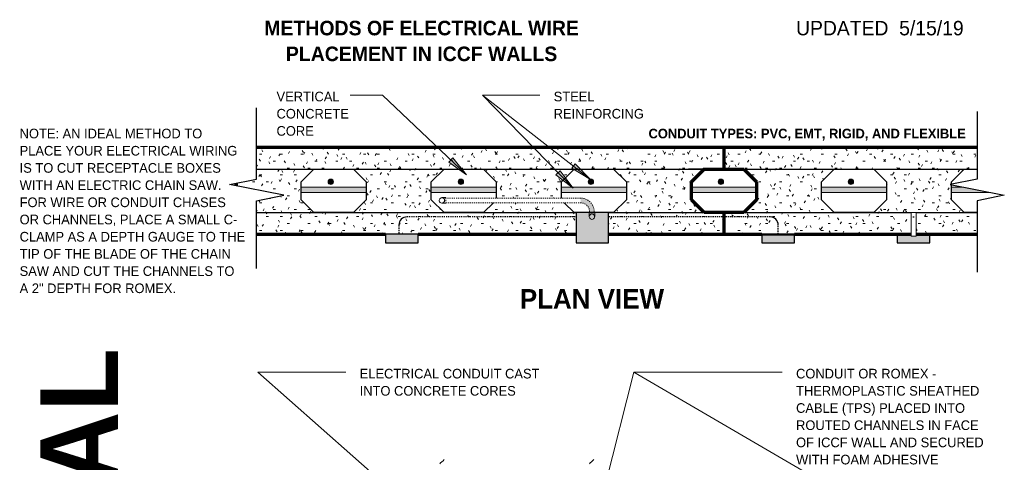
# Model space of a CAD drawing. Header units: inches. Extents: x 263 to 1352, y -57 to 386.
# Tile 12 of 23: x 497 to 587, y 327 to 368. Entities that reach past the tile are written whole.
import ezdxf

# ---------------------------------------------------------------- set-up
doc = ezdxf.new("R2010")
doc.units = ezdxf.units.IN
doc.header["$MEASUREMENT"] = 0
for name, pattern in [('DASH 1_32', [0.0625, 0.03125, -0.03125]), ('Dot 1_32_', [0.03125, 0, -0.03125]), ('Hidden 1_16_', [0.09375, 0.0625, -0.03125]), ('Hidden 1_8_', [0.1875, 0.125, -0.0625])]:
    doc.linetypes.add(name, pattern=pattern)
for name, color, linetype, lineweight in [('A-ANNO-TEXT', 2, 'Continuous', 9), ('A-DETL', 5, 'Continuous', 9), ('A-DETL-GENF', 3, 'Continuous', 9), ('A-DETL-HLIN', 3, 'Continuous', 70), ('A-DETL-MLIN', 3, 'Continuous', 30)]:
    doc.layers.add(name, color=color, linetype=linetype, lineweight=lineweight)
pattern_1 = [(0, (477.697, 0), (2.56, 0.64), [0.211, -1.709, 0.211, -1.709, -10.24]), (0, (477.697, 0), (2.56, 0.64), [-3.84, 0.211, -3.629, 0.211, -1.709, -4.48]), (0, (477.697, 0), (2.56, 0.64), [-9.6, 0.211, -1.069, 0.211, -2.989]), (120, (478.657, 0.32), (-1.8342563, 1.897025), [0.211, -1.709, 0.211, -1.709, -10.24]), (120, (478.657, 0.32), (-1.8342563, 1.897025), [-3.84, 0.211, -3.629, 0.211, -1.709, -4.48]), (120, (478.657, 0.32), (-1.8342563, 1.897025), [-9.6, 0.211, -1.069, 0.211, -2.989]), (240, (478.977, 1.6), (-0.7257437, -2.537025), [0.211, -1.709, 0.211, -1.709, -10.24]), (240, (478.977, 1.6), (-0.7257437, -2.537025), [-3.84, 0.211, -3.629, 0.211, -1.709, -4.48]), (240, (478.977, 1.6), (-0.7257437, -2.537025), [-9.6, 0.211, -1.069, 0.211, -2.989])]

# ---------------------------------------------------------------- blocks, each defined once
blk = doc.blocks.new('Reinf Bar Eleva_ ICCF WALL2')
at = {"layer": 'A-DETL-GENF'}
for points in [[(17.023, -0.5), (17.023, 0), (11.023, 0), (11.023, -0.5)], [(29.023, -0.5), (29.023, 0), (23.023, 0), (23.023, -0.5)], [(41.023, -0.5), (41.023, 0), (35.023, 0), (35.023, -0.5)], [(47.023, 0), (47.023, -0.5), (53.023, -0.5), (53.023, 0)], [(65.023, -0.5), (65.023, 0), (59.023, 0), (59.023, -0.5)], [(71.023, 0), (71.023, -0.5), (74.654, -0.5), (72.154, 0)]]:
    blk.add_hatch(color=256, dxfattribs=at).paths.add_polyline_path(points, flags=0)
for p, q in [((17.023, 0), (11.023, 0)), ((11.023, -0.5), (17.023, -0.5)), ((29.023, 0), (23.023, 0)), ((23.023, -0.5), (29.023, -0.5)), ((41.023, 0), (35.023, 0)), ((35.023, -0.5), (41.023, -0.5)), ((53.023, 0), (47.023, 0)), ((47.023, -0.5), (53.023, -0.5)), ((65.023, 0), (59.023, 0)), ((59.023, -0.5), (65.023, -0.5)), ((72.154, 0), (71.023, 0)), ((71.023, -0.5), (74.654, -0.5))]:
    blk.add_line(p, q, dxfattribs=at)
blk = doc.blocks.new('Reinf Bar Secti_ ICCF WALL2')
at = {"layer": 'A-DETL-GENF'}
h = blk.add_hatch(color=256, dxfattribs=at)
edge = h.paths.add_edge_path(flags=0)
edge.add_arc((0, 0), 0.25, 180, 360)
edge.add_arc((0, 0), 0.25, 0, 180)
for start, end in [(0, 180), (180, 0)]:
    blk.add_arc((0, 0), 0.25, start, end, dxfattribs=at)
blk = doc.blocks.new('Break Line2 - B_ ICCF WALL3')
at = {"layer": 'A-DETL-GENF', "lineweight": 30}
for p, q in [((0.5, 2.5), (-0.5, -2.5)), ((1, 0), (0.5, 2.5)), ((-1, 0), (-7.59, 0)), ((-0.5, -2.5), (-1, 0)), ((7.245, 0), (1, 0))]:
    blk.add_line(p, q, dxfattribs=at)

msp = doc.modelspace()

# ---------------------------------------------------------------- hatches: boundary and pattern name
at = {"layer": 'A-ANNO-TEXT'}
for points in [[(536.51763642, 354.86150741), (536.1551907, 354.47947184), (537.78733769, 353.29396531)], [(546.40889452, 353.67509813), (546.03168436, 353.30763307), (547.61587657, 352.05876776)], [(547.80840598, 354.31274158), (547.48472715, 353.89735008), (549.22417241, 352.87575344)]]:
    msp.add_hatch(color=7, dxfattribs=at).paths.add_polyline_path(points, flags=0)
at = {"layer": 'A-DETL-GENF'}
h = msp.add_hatch(dxfattribs=at)
h.set_pattern_fill('FP3_6', style=0, pattern_type=2)
h.set_pattern_definition(pattern_1)
h.paths.add_polyline_path([(561.52525062, 347.81170309), (561.52525062, 349.81170309), (559.69682349, 349.81170309), (558.52525062, 350.98327597), (558.52525062, 352.64013021), (559.69682349, 353.81170309), (561.52525062, 353.81170309), (561.52525062, 355.81170309), (518.40586996, 355.81170309), (518.40586996, 352.90692168), (516.52525062, 352.53079781), (516.52525062, 352.28304555), (520.90586996, 351.40692168), (518.40586996, 350.90692168), (518.40586996, 347.81170309), (547.8917552, 347.81170309), (547.8917552, 349.81170309), (547.69682349, 349.81170309), (546.7942575, 350.71426908), (540.25624373, 350.71426908), (539.35367774, 349.81170309), (535.69682349, 349.81170309), (534.52525062, 350.98327597), (534.52525062, 352.64013021), (535.69682349, 353.81170309), (539.35367774, 353.81170309), (540.52525062, 352.64013021), (540.52525062, 351.15176908), (546.52525062, 351.15176908), (546.52525062, 352.64013021), (547.69682349, 353.81170309), (551.35367774, 353.81170309), (552.52525062, 352.64013021), (552.52525062, 350.98327597), (551.35367774, 349.81170309), (550.8917552, 349.81170309), (550.8917552, 347.81170309)], flags=0)
h.paths.add_polyline_path([(523.69682349, 349.81170309), (522.52525062, 350.98327597), (522.52525062, 352.64013021), (523.69682349, 353.81170309), (527.35367774, 353.81170309), (528.52525062, 352.64013021), (528.52525062, 350.98327597), (527.35367774, 349.81170309)], flags=0)
h = msp.add_hatch(dxfattribs=at)
h.set_pattern_fill('FP3_6', style=0, pattern_type=2)
h.set_pattern_definition(pattern_1)
h.paths.add_polyline_path([(561.52525062, 355.81170309), (561.52525062, 353.81170309), (563.35367774, 353.81170309), (564.52525062, 352.64013021), (564.52525062, 350.98327597), (563.35367774, 349.81170309), (561.52525062, 349.81170309), (561.52525062, 347.81170309), (578.81897703, 347.81170309), (578.81897703, 349.81368152), (579.25647703, 349.81368152), (579.25647703, 347.81170309), (584.90586996, 347.81170309), (584.90586996, 349.81170309), (583.69682349, 349.81170309), (582.52525062, 350.98327597), (582.52525062, 352.38304555), (582.40586996, 352.40692168), (582.52525062, 352.43079781), (582.52525062, 352.64013021), (583.69682349, 353.81170309), (584.90586996, 353.81170309), (584.90586996, 355.81170309)], flags=0)
h.paths.add_polyline_path([(571.69682349, 349.81170309), (570.52525062, 350.98327597), (570.52525062, 352.64013021), (571.69682349, 353.81170309), (575.35367774, 353.81170309), (576.52525062, 352.64013021), (576.52525062, 350.98327597), (575.35367774, 349.81170309)], flags=0)
h = msp.add_hatch(color=7, dxfattribs=at)
edge = h.paths.add_edge_path(flags=0)
edge.add_arc((548.31132299, 349.89949271), 1.25, 360, 450)
edge.add_line((548.31132299, 351.14949271), (548.31132299, 350.71426908))
edge.add_arc((548.31132299, 349.89949271), 0.81477637, 0, 90, ccw=False)
edge.add_line((549.12609936, 349.89949271), (549.56132299, 349.89949271))
h = msp.add_hatch(color=7, dxfattribs=at)
h.paths.add_polyline_path([(550.8917552, 349.81368152), (547.8917552, 349.81368152), (547.8917552, 347.03045309), (550.8917552, 347.03045309)], flags=0)
edge = h.paths.add_edge_path(flags=0)
edge.add_line((549.10108951, 349.80140263), (549.60108951, 349.80140263))
edge.add_line((549.60108951, 349.80140263), (549.60108951, 349.43658107))
edge.add_arc((549.35108951, 349.43658107), 0.25, 0, 180)
edge.add_line((549.10108951, 349.43658107), (549.10108951, 349.80140263))
for points in [[(533.30828338, 347.81170309), (530.30828338, 347.81170309), (530.30828338, 347.03045309), (533.30828338, 347.03045309)], [(568.03306314, 347.72254923), (565.03306314, 347.72254923), (565.03306314, 347.03045309), (568.03306314, 347.03045309)], [(568.03772703, 347.81170309), (565.03772703, 347.81170309), (565.03772703, 347.72254923), (568.03772703, 347.72254923)], [(577.53306314, 347.72254923), (577.53306314, 347.03045309), (580.53306314, 347.03045309), (580.53306314, 347.72254923), (579.25647703, 347.72254923), (579.25647703, 347.63438198), (578.81897703, 347.63438198), (578.81897703, 347.72254923)]]:
    msp.add_hatch(color=7, dxfattribs=at).paths.add_polyline_path(points, flags=0)

# ---------------------------------------------------------------- linework, layer by layer
at = {"layer": 'A-ANNO-TEXT', "color": 7}
for p, q in [((528.8127811, 360.6517412), (527.04073797, 360.6517412)), ((530.03188107, 360.6517412), (528.8127811, 360.6517412)), ((537.78733769, 353.29396531), (530.03188107, 360.6517412)), ((539.24489988, 360.6517412), (544.53776432, 360.6517412)), ((549.22417241, 352.87575344), (539.24489988, 360.6517412)), ((539.24489988, 360.6517412), (544.53776432, 360.6517412)), ((547.61587657, 352.05876776), (539.24489988, 360.6517412)), ((536.51763642, 354.86150741), (536.1551907, 354.47947184)), ((536.1551907, 354.47947184), (537.78733769, 353.29396531)), ((537.78733769, 353.29396531), (536.51763642, 354.86150741)), ((546.40889452, 353.67509813), (546.03168436, 353.30763307)), ((547.61587657, 352.05876776), (546.40889452, 353.67509813)), ((547.80840598, 354.31274158), (547.48472715, 353.89735008)), ((547.48472715, 353.89735008), (549.22417241, 352.87575344)), ((549.22417241, 352.87575344), (547.80840598, 354.31274158)), ((546.03168436, 353.30763307), (547.61587657, 352.05876776)), ((518.50896101, 335.06357687), (526.63609163, 335.06357687)), ((535.40303563, 320.17973533), (518.50896101, 335.06357687)), ((549.42095719, 320.04691675), (553.20543391, 335.06357687)), ((553.20543391, 335.06357687), (566.90773642, 335.06357687)), ((579.02550259, 320.0413794), (553.20543391, 335.06357687)), ((553.20543391, 335.06357687), (566.90773642, 335.06357687))]:
    msp.add_line(p, q, dxfattribs=at)
at = {"layer": 'A-DETL', "lineweight": 30}
for p, q in [((522.52525062, 352.64013021), (523.69682349, 353.81170309)), ((523.69682349, 353.81170309), (527.35367774, 353.81170309)), ((527.35367774, 353.81170309), (528.52525062, 352.64013021)), ((534.52525062, 352.64013021), (535.69682349, 353.81170309)), ((535.69682349, 353.81170309), (539.35367774, 353.81170309)), ((539.35367774, 353.81170309), (540.52525062, 352.64013021)), ((546.52525062, 352.64013021), (547.69682349, 353.81170309)), ((547.69682349, 353.81170309), (551.35367774, 353.81170309)), ((551.35367774, 353.81170309), (552.52525062, 352.64013021)), ((570.52525062, 352.64013021), (571.69682349, 353.81170309)), ((571.69682349, 353.81170309), (575.35367774, 353.81170309)), ((575.35367774, 353.81170309), (576.52525062, 352.64013021)), ((582.52525062, 352.64013021), (583.69682349, 353.81170309)), ((583.69682349, 353.81170309), (584.90586996, 353.81170309)), ((522.52525062, 350.98327597), (522.52525062, 352.64013021)), ((528.52525062, 352.64013021), (528.52525062, 350.98327597)), ((534.52525062, 350.98327597), (534.52525062, 352.64013021)), ((540.52525062, 352.64013021), (540.52525062, 351.15176908)), ((546.52525062, 351.15176908), (546.52525062, 352.64013021)), ((552.52525062, 352.64013021), (552.52525062, 350.98327597)), ((570.52525062, 350.98327597), (570.52525062, 352.64013021)), ((576.52525062, 352.64013021), (576.52525062, 350.98327597)), ((582.52525062, 352.43079781), (582.52525062, 352.64013021)), ((582.52525062, 350.98327597), (582.52525062, 352.38304555)), ((523.69682349, 349.81170309), (522.52525062, 350.98327597)), ((528.52525062, 350.98327597), (527.35367774, 349.81170309)), ((535.69682349, 349.81170309), (534.52525062, 350.98327597)), ((552.52525062, 350.98327597), (551.35367774, 349.81170309)), ((571.69682349, 349.81170309), (570.52525062, 350.98327597)), ((576.52525062, 350.98327597), (575.35367774, 349.81170309)), ((583.69682349, 349.81170309), (582.52525062, 350.98327597)), ((540.25624373, 350.71426908), (539.35367774, 349.81170309)), ((547.69682349, 349.81170309), (546.7942575, 350.71426908)), ((527.35367774, 349.81170309), (523.69682349, 349.81170309)), ((539.35367774, 349.81170309), (535.69682349, 349.81170309)), ((547.8917552, 349.81170309), (547.69682349, 349.81170309)), ((550.8917552, 349.81368152), (547.8917552, 349.81368152)), ((547.8917552, 349.81368152), (547.8917552, 347.03045309)), ((550.8917552, 347.03045309), (550.8917552, 349.81368152)), ((551.35367774, 349.81170309), (550.8917552, 349.81170309)), ((575.35367774, 349.81170309), (571.69682349, 349.81170309)), ((578.96495832, 349.41368865), (579.10143965, 349.41368865)), ((584.90586996, 349.81170309), (583.69682349, 349.81170309)), ((533.30828338, 347.81170309), (530.30828338, 347.81170309)), ((530.30828338, 347.81170309), (530.30828338, 347.03045309)), ((533.30828338, 347.03045309), (533.30828338, 347.81170309)), ((568.03306314, 347.72254923), (565.03306314, 347.72254923)), ((565.03306314, 347.72254923), (565.03306314, 347.03045309)), ((568.03772703, 347.81170309), (565.03772703, 347.81170309)), ((565.03772703, 347.81170309), (565.03772703, 347.72254923)), ((568.03306314, 347.03045309), (568.03306314, 347.72254923)), ((568.03772703, 347.03045309), (568.03772703, 347.81170309)), ((578.81897703, 347.72254923), (577.53306314, 347.72254923)), ((577.53306314, 347.72254923), (577.53306314, 347.03045309)), ((580.53306314, 347.72254923), (579.25647703, 347.72254923)), ((580.53306314, 347.03045309), (580.53306314, 347.72254923)), ((530.30828338, 347.03045309), (533.30828338, 347.03045309)), ((547.8917552, 347.03045309), (550.8917552, 347.03045309)), ((565.03306314, 347.03045309), (568.03306314, 347.03045309)), ((568.03306314, 347.03045309), (568.03772703, 347.03045309)), ((577.53306314, 347.03045309), (580.53306314, 347.03045309))]:
    msp.add_line(p, q, dxfattribs=at)
at = {"layer": 'A-DETL', "lineweight": 70}
for p, q in [((558.52525062, 352.64013021), (559.69682349, 353.81170309)), ((559.69682349, 353.81170309), (561.52525062, 353.81170309)), ((561.52525062, 353.81170309), (563.35367774, 353.81170309)), ((563.35367774, 353.81170309), (564.52525062, 352.64013021)), ((558.52525062, 350.98327597), (558.52525062, 352.64013021)), ((564.52525062, 352.64013021), (564.52525062, 350.98327597)), ((516.52525062, 352.53079781), (516.52525062, 352.28304555)), ((559.69682349, 349.81170309), (558.52525062, 350.98327597)), ((564.52525062, 350.98327597), (563.35367774, 349.81170309)), ((561.52525062, 349.81170309), (559.69682349, 349.81170309)), ((563.35367774, 349.81170309), (561.52525062, 349.81170309))]:
    msp.add_line(p, q, dxfattribs=at)
at = {"layer": 'A-DETL'}
for p, q in [((535.8639114, 351.19191433), (535.49908984, 351.19191433)), ((535.8639114, 351.15176908), (535.8639114, 351.19191433)), ((535.49908984, 350.69191433), (535.8639114, 350.69191433)), ((535.8639114, 350.69191433), (535.8639114, 350.71426908)), ((549.60108951, 349.80140263), (549.10108951, 349.80140263)), ((549.10108951, 349.80140263), (549.10108951, 349.43658107)), ((549.60108951, 349.43658107), (549.60108951, 349.80140263)), ((579.25647703, 349.81368152), (578.81897703, 349.81368152)), ((578.81897703, 349.81368152), (578.81897703, 347.63438198)), ((579.25647703, 347.63438198), (579.25647703, 349.81368152)), ((578.81897703, 347.63438198), (579.25647703, 347.63438198))]:
    msp.add_line(p, q, dxfattribs=at)
at = {"layer": 'A-DETL', "linetype": 'DASH 1_32'}
msp.add_line((535.8639114, 351.15176908), (535.8639114, 350.71426908), dxfattribs=at)
at = {"layer": 'A-DETL', "linetype": 'Dot 1_32_'}
for p, q in [((548.31132299, 351.15176908), (535.8639114, 351.15176908)), ((535.8639114, 350.71426908), (548.31132299, 350.71426908))]:
    msp.add_line(p, q, dxfattribs=at)
at = {"layer": 'A-DETL', "linetype": 'Hidden 1_16_', "lineweight": 30}
for p, q in [((547.78772703, 349.41368865), (532.28772703, 349.41368865)), ((565.78772703, 349.41368865), (550.8917552, 349.41368865))]:
    msp.add_line(p, q, dxfattribs=at)
at = {"layer": 'A-DETL', "linetype": 'Hidden 1_8_', "lineweight": 30}
for p, q in [((531.53772703, 348.66368865), (531.53772703, 347.81170309)), ((566.53772703, 347.81170309), (566.53772703, 348.66368865))]:
    msp.add_line(p, q, dxfattribs=at)
at = {"layer": 'A-DETL'}
for centre, start, end in [((535.50181058, 350.93670309), 1.5780730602, 284.0664652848), ((535.49908984, 350.94191433), 270, 90), ((549.34327955, 349.43670309), 147.349656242, 0), ((549.35108951, 349.43658107), 0, 180), ((549.34327955, 349.43670309), 0, 73.2208792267)]:
    msp.add_arc(centre, 0.25, start, end, dxfattribs=at)
at = {"layer": 'A-DETL', "linetype": 'DASH 1_32'}
for radius, start in [(1.25, 360), (0.81477637, 0)]:
    msp.add_arc((548.31132299, 349.89949271), radius, start, 90, dxfattribs=at)
at = {"layer": 'A-DETL', "lineweight": 30}
for centre, start, end in [((532.28772703, 348.66368865), 90, 180), ((565.78772703, 348.66368865), 0, 90)]:
    msp.add_arc(centre, 0.75, start, end, dxfattribs=at)
at = {"layer": 'A-DETL'}
for points in [[(535.30829161, 326.6024901), (535.37377017, 326.77953856), (535.58019002, 326.81483696), (535.72453861, 327.01873711)], [(549.11648927, 326.6024901), (549.18196783, 326.77953856), (549.38838768, 326.81483696), (549.53273627, 327.01873711)]]:
    msp.add_open_spline(points, degree=3, dxfattribs=at)
at = {"layer": 'A-DETL-HLIN'}
for p, q in [((561.52525062, 355.81170309), (518.40586996, 355.81170309)), ((584.90586996, 355.81170309), (561.52525062, 355.81170309)), ((561.52525062, 355.81170309), (561.52525062, 353.81170309)), ((561.52525062, 349.81170309), (561.52525062, 347.81170309)), ((518.40586996, 347.81170309), (530.30828338, 347.81170309)), ((533.30828338, 347.81170309), (547.8917552, 347.81170309)), ((550.8917552, 347.81170309), (561.52525062, 347.81170309)), ((561.52525062, 347.81170309), (565.03772703, 347.81170309)), ((568.03772703, 347.81170309), (578.81897703, 347.81170309)), ((579.25647703, 347.81170309), (584.90586996, 347.81170309))]:
    msp.add_line(p, q, dxfattribs=at)
at = {"layer": 'A-DETL-MLIN'}
for p, q in [((518.40586996, 353.80972466), (561.52525062, 353.80972466)), ((563.35367774, 353.80972466), (558.25181058, 353.80972466)), ((561.52525062, 353.80972466), (584.90586996, 353.80972466)), ((518.40586996, 349.81368152), (547.8917552, 349.81368152)), ((550.8917552, 349.81368152), (561.52525062, 349.81368152)), ((563.35367774, 349.81368152), (561.00181058, 349.81368152)), ((561.52525062, 349.81368152), (578.81897703, 349.81368152)), ((579.25647703, 349.81368152), (584.90586996, 349.81368152))]:
    msp.add_line(p, q, dxfattribs=at)

# ---------------------------------------------------------------- block references
at = {"layer": 'A-DETL-GENF'}
for p, rotation in [((518.40586996, 351.90692168), 269.9999999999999), ((584.90586996, 351.90692168), 89.99999999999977)]:
    msp.add_blockref('Break Line2 - B_ ICCF WALL3', p, dxfattribs=dict(at, rotation=rotation))
for name, p in [('Reinf Bar Secti_ ICCF WALL2', (525.25181058, 352.65692168)), ('Reinf Bar Secti_ ICCF WALL2', (537.25181058, 352.65692168)), ('Reinf Bar Secti_ ICCF WALL2', (549.25181058, 352.65692168)), ('Reinf Bar Secti_ ICCF WALL2', (561.25181058, 352.65692168)), ('Reinf Bar Secti_ ICCF WALL2', (573.25181058, 352.65692168)), ('Reinf Bar Eleva_ ICCF WALL2', (511.50181058, 352.15692168))]:
    msp.add_blockref(name, p, dxfattribs=at)

# ---------------------------------------------------------------- texts
at = {"layer": 'A-ANNO-TEXT', "color": 7}
for s, insert, char_height, width, attachment_point, line_spacing_factor in [('\\fStylus BT|b1|i0|c0|p34|;METHODS OF ELECTRICAL WIRE\\PPLACEMENT IN ICCF WALLS', (533.62654991, 367.52120237), 1.3434579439, 33.948, 2, 1.063354), ('\\fStylus BT|b0|i0|c0|p34|;UPDATED  5/15/19', (568.18773642, 367.51185658), 1.3341121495, 20.196, 1, 1.070803), ('\\fStylus BT|b0|i0|c0|p34|;VERTICAL\\PCONCRETE\\PCORE', (520.24073797, 360.97130803), 0.8894080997, 7.62, 1, 1.070803), ('\\fStylus BT|b0|i0|c0|p34|;STEEL\\PREINFORCING', (545.81776432, 360.97130803), 0.8894080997, 9.588, 1, 1.070803), ('\\fStylus BT|b0|i0|c0|p34|;NOTE: AN IDEAL METHOD TO\\PPLACE YOUR ELECTRICAL WIRING\\PIS TO CUT RECEPTACLE BOXES\\PWITH AN ELECTRIC CHAIN SAW.\\PFOR WIRE OR CONDUIT CHASES\\POR CHANNELS, PLACE A SMALL C-\\PCLAMP AS A DEPTH GAUGE TO THE\\PTIP OF THE BLADE OF THE CHAIN\\PSAW AND CUT THE CHANNELS TO\\PA 2" DEPTH FOR ROMEX.', (496.53298422, 357.55352849), 0.8894080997, 24.912, 1, 1.070803), ('\\fStylus BT|b1|i0|c0|p34|;CONDUIT TYPES: PVC, EMT, RIGID, AND FLEXIBLE', (554.5741194, 357.55352849), 0.8894080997, 35.184, 1, 1.070803), ('\\fStylus BT|b1|i0|c0|p34|;PLAN VIEW', (542.69488574, 342.74335914), 1.7912772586, 15.264, 1, 1.063354), ('\\fStylus BT|b0|i0|c0|p34|;ELECTRICAL CONDUIT CAST\\PINTO CONCRETE CORES', (527.91609163, 335.3831437), 0.8894080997, 19.428, 1, 1.070803), ('\\fStylus BT|b0|i0|c0|p34|;CONDUIT OR ROMEX -\\PTHERMOPLASTIC SHEATHED\\PCABLE (TPS) PLACED INTO\\PROUTED CHANNELS IN FACE\\POF ICCF WALL AND SECURED\\PWITH FOAM ADHESIVE', (568.18773642, 335.3831437), 0.8894080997, 20.64, 1, 1.070803)]:
    msp.add_mtext(s, dxfattribs=dict(at, insert=insert, char_height=char_height, width=width, attachment_point=attachment_point, line_spacing_factor=line_spacing_factor))
at = {"layer": 'A-ANNO-TEXT', "color": 253, "insert": (498.4550347, 276.61935286), "char_height": 7.1651090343, "width": 66.24, "attachment_point": 1, "rotation": 90, "line_spacing_factor": 1.063354}
msp.add_mtext('\\fStylus BT|b1|i0|c0|p34|;ELECTRICAL', dxfattribs=at)

doc.saveas('drawing.dxf')
